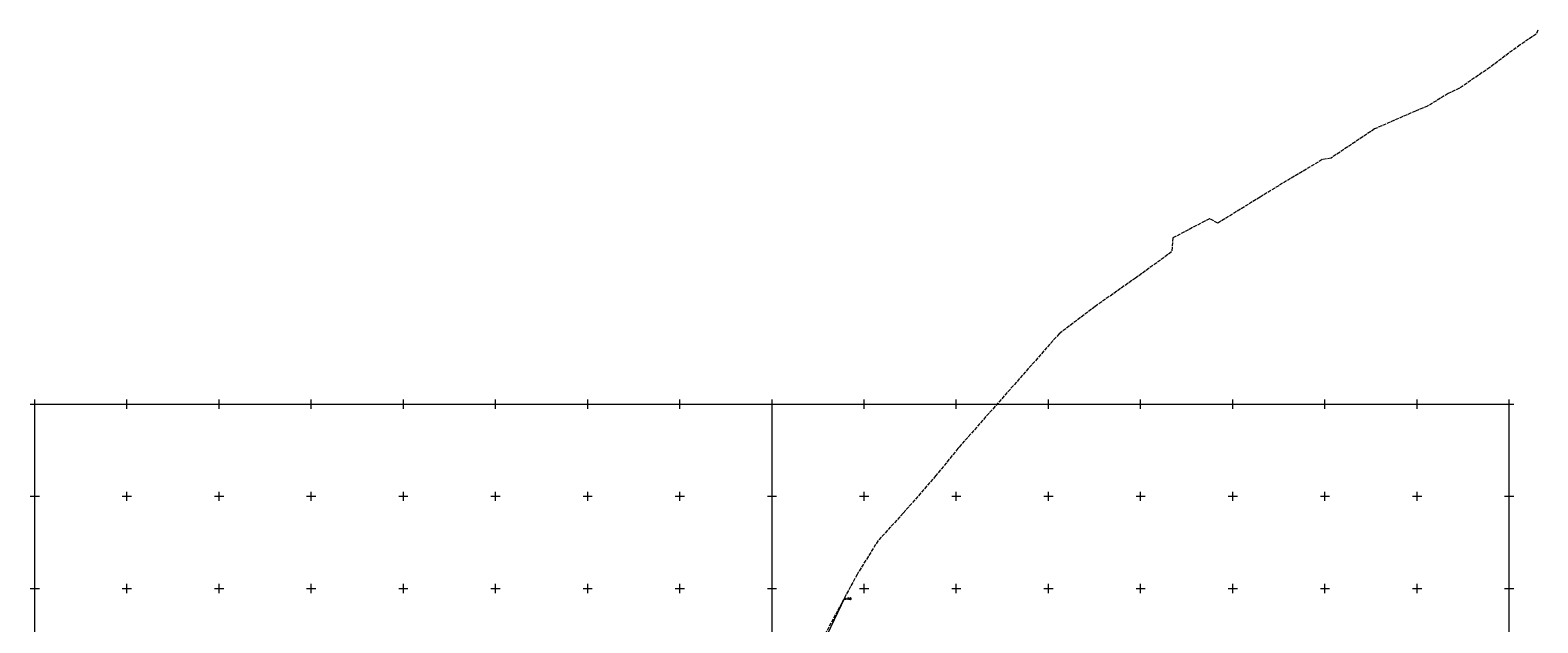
# Model space of a CAD drawing. Header units: metres. Extents: x 5598798 to 5599616, y 5661498 to 5662453.
# Tile 18 of 18: x 5598798 to 5599616, y 5662131 to 5662453. Entities that reach past the tile are written whole.
import ezdxf
from ezdxf.enums import TextEntityAlignment as Align

# ---------------------------------------------------------------- set-up
doc = ezdxf.new("R2010")
doc.units = ezdxf.units.M
doc.header["$MEASUREMENT"] = 0
for name, pattern in [('1', [0]), ('4_SUPB_P_01', [2.5, 2, -0.5]), ('4_SUPW_01', [0]), ('GDE', [0])]:
    doc.linetypes.add(name, pattern=pattern)
doc.layers.get('0').update_dxf_attribs({"color": 250, "linetype": 'CONTINUOUS', "lineweight": 100})
for name, color, linetype, lineweight in [('Dzialki', 7, 'GDE', 18), ('Numery_punktow', 7, 'CONTINUOUS', 9), ('Podzial_sekcyjny_krzyze', 7, '1', 18), ('Podzial_sekcyjny_podstawowy', 7, '1', 0), ('Punkty', 7, 'CONTINUOUS', 18), ('SUPW_L_0', 5, '4_SUPW_01', 18)]:
    doc.layers.add(name, color=color, linetype=linetype, lineweight=lineweight)
doc.styles.get("Standard").update_dxf_attribs({"font": 'Simplex.SHX', "width": 0.75})

# ---------------------------------------------------------------- blocks, each defined once
blk = doc.blocks.new('GRO')
at = {"linetype": 'Continuous'}
blk.add_circle((0, 0), 0.045, dxfattribs=at)

msp = doc.modelspace()

# ---------------------------------------------------------------- linework, layer by layer
at = {"layer": 'Dzialki'}
msp.add_line((5599217.72, 5662099.21), (5599239.49, 5662144.83), dxfattribs=at)
at = {"layer": 'Podzial_sekcyjny_krzyze'}
for p, q in [((5598797.5, 5662250), (5598802.5, 5662250)), ((5598800, 5662247.5), (5598800, 5662252.5)), ((5598847.5, 5662250), (5598852.5, 5662250)), ((5598850, 5662247.5), (5598850, 5662252.5)), ((5598897.5, 5662250), (5598902.5, 5662250)), ((5598900, 5662247.5), (5598900, 5662252.5)), ((5598947.5, 5662250), (5598952.5, 5662250)), ((5598950, 5662247.5), (5598950, 5662252.5)), ((5598997.5, 5662250), (5599002.5, 5662250)), ((5599000, 5662247.5), (5599000, 5662252.5)), ((5599047.5, 5662250), (5599052.5, 5662250)), ((5599050, 5662247.5), (5599050, 5662252.5)), ((5599097.5, 5662250), (5599102.5, 5662250)), ((5599100, 5662247.5), (5599100, 5662252.5)), ((5599147.5, 5662250), (5599152.5, 5662250)), ((5599150, 5662247.5), (5599150, 5662252.5)), ((5599197.5, 5662250), (5599202.5, 5662250)), ((5599200, 5662247.5), (5599200, 5662252.5)), ((5599247.5, 5662250), (5599252.5, 5662250)), ((5599250, 5662247.5), (5599250, 5662252.5)), ((5599297.5, 5662250), (5599302.5, 5662250)), ((5599300, 5662247.5), (5599300, 5662252.5)), ((5599347.5, 5662250), (5599352.5, 5662250)), ((5599350, 5662247.5), (5599350, 5662252.5)), ((5599397.5, 5662250), (5599402.5, 5662250)), ((5599400, 5662247.5), (5599400, 5662252.5)), ((5599447.5, 5662250), (5599452.5, 5662250)), ((5599450, 5662247.5), (5599450, 5662252.5)), ((5599497.5, 5662250), (5599502.5, 5662250)), ((5599500, 5662247.5), (5599500, 5662252.5)), ((5599547.5, 5662250), (5599552.5, 5662250)), ((5599550, 5662247.5), (5599550, 5662252.5)), ((5599597.5, 5662250), (5599602.5, 5662250)), ((5599600, 5662247.5), (5599600, 5662252.5)), ((5598797.5, 5662200), (5598802.5, 5662200)), ((5598800, 5662197.5), (5598800, 5662202.5)), ((5598847.5, 5662200), (5598852.5, 5662200)), ((5598850, 5662197.5), (5598850, 5662202.5)), ((5598897.5, 5662200), (5598902.5, 5662200)), ((5598900, 5662197.5), (5598900, 5662202.5)), ((5598947.5, 5662200), (5598952.5, 5662200)), ((5598950, 5662197.5), (5598950, 5662202.5)), ((5598997.5, 5662200), (5599002.5, 5662200)), ((5599000, 5662197.5), (5599000, 5662202.5)), ((5599047.5, 5662200), (5599052.5, 5662200)), ((5599050, 5662197.5), (5599050, 5662202.5)), ((5599097.5, 5662200), (5599102.5, 5662200)), ((5599100, 5662197.5), (5599100, 5662202.5)), ((5599147.5, 5662200), (5599152.5, 5662200)), ((5599150, 5662197.5), (5599150, 5662202.5)), ((5599197.5, 5662200), (5599202.5, 5662200)), ((5599200, 5662197.5), (5599200, 5662202.5)), ((5599247.5, 5662200), (5599252.5, 5662200)), ((5599250, 5662197.5), (5599250, 5662202.5)), ((5599297.5, 5662200), (5599302.5, 5662200)), ((5599300, 5662197.5), (5599300, 5662202.5)), ((5599347.5, 5662200), (5599352.5, 5662200)), ((5599350, 5662197.5), (5599350, 5662202.5)), ((5599397.5, 5662200), (5599402.5, 5662200)), ((5599400, 5662197.5), (5599400, 5662202.5)), ((5599447.5, 5662200), (5599452.5, 5662200)), ((5599450, 5662197.5), (5599450, 5662202.5)), ((5599497.5, 5662200), (5599502.5, 5662200)), ((5599500, 5662197.5), (5599500, 5662202.5)), ((5599547.5, 5662200), (5599552.5, 5662200)), ((5599550, 5662197.5), (5599550, 5662202.5)), ((5599597.5, 5662200), (5599602.5, 5662200)), ((5599600, 5662197.5), (5599600, 5662202.5)), ((5598797.5, 5662150), (5598802.5, 5662150)), ((5598800, 5662147.5), (5598800, 5662152.5)), ((5598847.5, 5662150), (5598852.5, 5662150)), ((5598850, 5662147.5), (5598850, 5662152.5)), ((5598897.5, 5662150), (5598902.5, 5662150)), ((5598900, 5662147.5), (5598900, 5662152.5)), ((5598947.5, 5662150), (5598952.5, 5662150)), ((5598950, 5662147.5), (5598950, 5662152.5)), ((5598997.5, 5662150), (5599002.5, 5662150)), ((5599000, 5662147.5), (5599000, 5662152.5)), ((5599047.5, 5662150), (5599052.5, 5662150)), ((5599050, 5662147.5), (5599050, 5662152.5)), ((5599097.5, 5662150), (5599102.5, 5662150)), ((5599100, 5662147.5), (5599100, 5662152.5)), ((5599147.5, 5662150), (5599152.5, 5662150)), ((5599150, 5662147.5), (5599150, 5662152.5)), ((5599197.5, 5662150), (5599202.5, 5662150)), ((5599200, 5662147.5), (5599200, 5662152.5)), ((5599247.5, 5662150), (5599252.5, 5662150)), ((5599250, 5662147.5), (5599250, 5662152.5)), ((5599297.5, 5662150), (5599302.5, 5662150)), ((5599300, 5662147.5), (5599300, 5662152.5)), ((5599347.5, 5662150), (5599352.5, 5662150)), ((5599350, 5662147.5), (5599350, 5662152.5)), ((5599397.5, 5662150), (5599402.5, 5662150)), ((5599400, 5662147.5), (5599400, 5662152.5)), ((5599447.5, 5662150), (5599452.5, 5662150)), ((5599450, 5662147.5), (5599450, 5662152.5)), ((5599497.5, 5662150), (5599502.5, 5662150)), ((5599500, 5662147.5), (5599500, 5662152.5)), ((5599547.5, 5662150), (5599552.5, 5662150)), ((5599550, 5662147.5), (5599550, 5662152.5)), ((5599597.5, 5662150), (5599602.5, 5662150)), ((5599600, 5662147.5), (5599600, 5662152.5))]:
    msp.add_line(p, q, dxfattribs=at)
at = {"layer": 'Podzial_sekcyjny_podstawowy'}
for p, q in [((5598800, 5662000), (5598800, 5662250)), ((5598800, 5662250), (5599200, 5662250)), ((5599200, 5662000), (5599200, 5662250)), ((5599200, 5662250), (5599600, 5662250)), ((5599600, 5662000), (5599600, 5662250))]:
    msp.add_line(p, q, dxfattribs=at)
at = {"layer": 'SUPW_L_0', "linetype": '4_SUPB_P_01'}
for p, q in [((5599614.620257, 5662450.79551), (5599605.820247, 5662444.892794)), ((5599615.502477, 5662452.916555), (5599614.620257, 5662450.79551)), ((5599605.820247, 5662444.892794), (5599589.459715, 5662432.695337)), ((5599589.459715, 5662432.695337), (5599572.989186, 5662421.375797)), ((5599566.869716, 5662418.585451), (5599555.691642, 5662411.66823)), ((5599572.989186, 5662421.375797), (5599566.869716, 5662418.585451)), ((5599555.691642, 5662411.66823), (5599549.109693, 5662408.977425)), ((5599549.109693, 5662408.977425), (5599526.879202, 5662399.297802)), ((5599526.879202, 5662399.297802), (5599503.306533, 5662383.52481)), ((5599498.484266, 5662382.644838), (5599472.791698, 5662367.263871)), ((5599503.306533, 5662383.52481), (5599498.484266, 5662382.644838)), ((5599464.76884, 5662362.314911), (5599441.84099, 5662348.171695)), ((5599472.791698, 5662367.263871), (5599464.76884, 5662362.314911)), ((5599434.773366, 5662349.241632), (5599417.501506, 5662340.164953)), ((5599437.412389, 5662350.611557), (5599434.773366, 5662349.241632)), ((5599441.84099, 5662348.171695), (5599437.412389, 5662350.611557)), ((5599417.501506, 5662340.164953), (5599416.80385, 5662332.565516)), ((5599416.80385, 5662332.565516), (5599397.285759, 5662318.43542)), ((5599397.285759, 5662318.43542), (5599375.306202, 5662302.998789)), ((5599375.306202, 5662302.998789), (5599355.773116, 5662288.208044)), ((5599355.773116, 5662288.208044), (5599301.681458, 5662226.870222)), ((5599300.901954, 5662225.95208), (5599288.960552, 5662211.243852)), ((5599301.681458, 5662226.870222), (5599300.901954, 5662225.95208)), ((5599288.960552, 5662211.243852), (5599271.087644, 5662190.758147)), ((5599271.087644, 5662190.758147), (5599257.547683, 5662175.953559)), ((5599257.547683, 5662175.953559), (5599246.158544, 5662157.63618)), ((5599246.158544, 5662157.63618), (5599220.8293, 5662110.428489))]:
    msp.add_line(p, q, dxfattribs=at)

# ---------------------------------------------------------------- block references
at = {"layer": 'Punkty'}
msp.add_blockref('GRO', (5599239.49, 5662144.83), dxfattribs=at)

# ---------------------------------------------------------------- texts
at = {"layer": 'Numery_punktow', "width": 0.7}
msp.add_text('4-590', height=0.9, dxfattribs=at).set_placement((5599239.49, 5662144.83), align=Align.TOP_LEFT)

doc.saveas('drawing.dxf')
